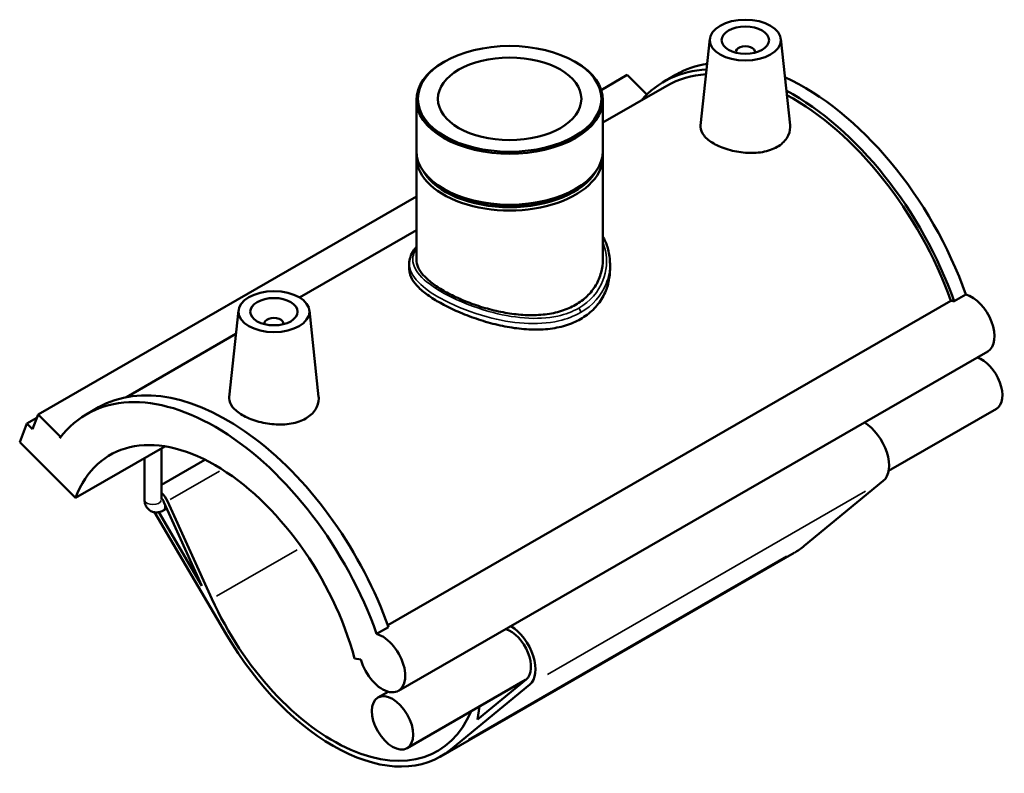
# Model space of a CAD drawing. Header units: inches. Extents: x -0.9 to 55.8, y -1.4 to 44.9.
# Tile 8 of 8: x 47.6 to 55.8, y 38.6 to 44.9. Entities that reach past the tile are written whole.
import ezdxf

# ---------------------------------------------------------------- set-up
doc = ezdxf.new("R2010")
doc.units = ezdxf.units.IN
doc.header["$MEASUREMENT"] = 0
doc.layers.add('Visible (ANSI)', color=7, linetype='Continuous', lineweight=50)
doc.layers.add('Visible Narrow (ANSI)', color=7, linetype='Continuous', lineweight=35)

msp = doc.modelspace()

# ---------------------------------------------------------------- linework, layer by layer
at = {"layer": 'Visible (ANSI)'}
for p, q in [((53.3575, 44.7376), (53.2802, 44.017)), ((53.9469, 44.7376), (54.0238, 44.0204)), ((53.5734, 44.6306), (53.5734, 44.6233)), ((53.7309, 44.6306), (53.7309, 44.6233)), ((51.1503, 44.5488), (51.1418, 44.5439)), ((52.2338, 44.5488), (52.2423, 44.5439)), ((52.6708, 44.4376), (52.4537, 44.3126)), ((52.6708, 44.4376), (52.8339, 44.275)), ((52.9777, 44.3839), (53.0757, 44.4403)), ((52.9986, 44.3475), (52.4672, 44.0416)), ((50.9169, 44.2295), (50.9169, 43.8057)), ((52.4672, 44.2295), (52.4672, 43.8057)), ((50.9169, 43.7574), (50.9169, 42.9015)), ((52.4672, 43.7574), (52.4672, 42.9015)), ((51.1558, 43.4832), (51.1418, 43.4913)), ((52.2283, 43.4832), (52.2423, 43.4913)), ((50.9169, 43.4277), (47.7705, 41.6158)), ((50.9169, 43.1488), (49.9436, 42.5883)), ((50.8573, 42.8676), (50.8573, 42.8209)), ((52.5269, 42.8676), (52.5269, 42.8209)), ((55.3884, 42.5561), (55.4864, 42.6125)), ((50.6779, 39.8647), (55.3602, 42.561)), ((49.4373, 42.4801), (49.36, 41.7595)), ((50.0267, 42.4801), (50.1036, 41.7629)), ((49.6532, 42.3658), (49.6532, 42.3731)), ((49.8107, 42.3658), (49.8107, 42.3731)), ((49.4163, 42.2846), (48.5053, 41.76)), ((55.6685, 42.1396), (50.7682, 39.3177)), ((47.7232, 41.4928), (47.7705, 41.6158)), ((47.7705, 41.6158), (47.9561, 41.4307)), ((48.1754, 41.6184), (48.2734, 41.6749)), ((55.7395, 41.6626), (54.8436, 41.1466)), ((47.6177, 41.3853), (47.6768, 41.539)), ((47.7592, 41.5865), (47.6768, 41.539)), ((47.6768, 41.539), (47.7232, 41.4928)), ((47.9646, 41.4356), (47.9561, 41.4307)), ((48.0818, 40.9227), (47.6177, 41.3853)), ((47.9561, 41.4307), (47.9516, 41.4189)), ((48.0818, 40.9227), (48.8242, 41.3502)), ((48.7958, 40.907), (48.7958, 41.3339)), ((48.6561, 40.907), (48.6561, 41.2535)), ((49.1585, 41.2386), (48.7958, 41.0297)), ((54.7992, 41.0622), (54.1419, 40.5223)), ((48.8168, 40.8875), (49.1329, 40.1916)), ((49.2158, 40.0829), (48.847, 40.895)), ((48.739, 40.8021), (49.3349, 39.7882)), ((49.1329, 40.1916), (48.7737, 40.8028)), ((48.841, 40.8342), (48.8114, 40.8171)), ((54.0596, 40.4654), (51.1195, 38.7722)), ((50.5862, 39.7906), (50.6842, 39.8471)), ((50.4021, 39.5865), (50.4557, 39.5782)), ((51.8252, 39.4084), (50.8393, 38.8407)), ((51.8305, 39.4128), (51.4252, 39.0799)), ((50.6811, 39.3107), (50.5967, 39.262)), ((51.2018, 38.8292), (51.859, 39.369)), ((51.4252, 39.0799), (51.442, 39.1877))]:
    msp.add_line(p, q, dxfattribs=at)
for centre, major_axis, ratio in [((53.6522, 44.7272), (-0.2953, 0), 0.575862), ((53.6522, 44.7272), (0.1969, 0), 0.575862), ((51.6921, 44.2392), (-0.7632, 0), 0.575862), ((51.6921, 44.2392), (0.5963, 0), 0.575862), ((49.732, 42.4697), (0.2953, 0), 0.575862), ((49.732, 42.4697), (0.1969, 0), 0.575862), ((50.718, 39.0514), (-0.1213, 0.2107), 0.578093)]:
    msp.add_ellipse(centre, major_axis=major_axis, ratio=ratio, dxfattribs=at)
for centre, major_axis, ratio, start_param, end_param in [((53.6522, 44.6306), (-0.0787, 0), 0.575862, 2.972903, 6.451874), ((51.6921, 44.2295), (-0.7752, 0), 0.575862, 5.50164, 10.206324), ((54.0442, 42.5318), (-1.0665, 1.852), 0.578093, 5.991844, 6.48154), ((54.1422, 42.5882), (-1.0665, 1.852), 0.578093, 6.063036, 6.283185), ((54.0442, 42.5318), (-1.0456, 1.8157), 0.578093, 6.005842, 6.283185), ((54.1422, 42.5882), (-1.0665, 1.852), 0.578093, 4.403461, 5.606508), ((54.0442, 42.5318), (1.0665, -1.852), 0.578093, 1.261868, 2.392009), ((54.0442, 42.5318), (-1.0456, 1.8157), 0.578093, 4.406283, 5.531645), ((51.6921, 43.7574), (-0.7752, 0), 0.575862, 6.22908, 9.478883), ((51.6921, 43.8057), (0.7752, 0), 0.575862, 3.141593, 6.283185), ((51.6921, 43.7735), (-0.7555, 0), 0.575862, 0.325503, 2.81609), ((51.6921, 43.7896), (-0.7555, 0), 0.575862, 0.781546, 2.360047), ((55.5344, 42.3724), (0.1341, -0.2328), 0.578093, 0, 2.6136), ((55.4364, 42.3159), (-0.1341, 0.2328), 0.578093, 5.755193, 5.912933), ((49.732, 42.3731), (-0.0787, 0), 0.575862, 2.972903, 6.451874), ((55.6182, 41.8732), (0.1213, -0.2107), 0.578093, 0, 2.579834), ((49.34, 39.8228), (-1.0665, 1.852), 0.578093, 4.403461, 6.283185), ((49.242, 39.7664), (-1.0665, 1.852), 0.578093, 4.403461, 6.523097), ((54.6382, 41.3089), (0.1475, -0.2561), 0.578093, 0.096056, 2.341012), ((49.242, 39.7664), (-0.8713, 1.5131), 0.578093, 4.27799, 6.721451), ((48.7766, 40.8776), (-0.061, 0.1059), 0.578093, 4.547066, 5.275437), ((48.7766, 40.8776), (0.0349, -0.0605), 0.578093, 1.405474, 1.958351), ((53.1622, 42.0239), (0.8975, -1.5585), 0.578093, 0, 0.096056), ((50.222, 40.3307), (0.8713, -1.5131), 0.578093, 4.547066, 6.696116), ((51.698, 39.6157), (0.1213, -0.2107), 0.578093, 0.096056, 2.579834), ((51.698, 39.6157), (0.1475, -0.2561), 0.578093, 0.096056, 2.341012), ((50.222, 40.3307), (0.8975, -1.5585), 0.578093, 4.727678, 6.379241), ((50.6342, 39.5505), (0.1341, -0.2328), 0.578093, 4.27799, 8.896785)]:
    msp.add_ellipse(centre, major_axis=major_axis, ratio=ratio, start_param=start_param, end_param=end_param, dxfattribs=at)
for points, knots in [([(53.9166, 43.8392), (53.8834, 43.8201), (53.8412, 43.8051), (53.7491, 43.7887), (53.699, 43.7873), (53.6056, 43.7946), (53.556, 43.8038), (53.4646, 43.831), (53.4229, 43.8489), (53.3568, 43.887), (53.328, 43.9096), (53.2897, 43.9571), (53.28, 43.9821), (53.2796, 44.0093), (53.2798, 44.0131), (53.2802, 44.017)], [0, 0, 0, 0, 0.358331, 0.358331, 0.716661, 0.716661, 1.072842, 1.072842, 1.429022, 1.429022, 1.785203, 1.785203, 2.141383, 2.141383, 2.199388, 2.199388, 2.199388, 2.199388]), ([(54.0238, 44.0204), (54.0243, 44.0152), (54.0246, 44.0101), (54.025, 43.9747), (54.016, 43.9423), (53.9784, 43.884), (53.9498, 43.8584), (53.9166, 43.8392)], [4.9414882, 4.9414882, 4.9414882, 4.9414882, 5.0009009, 5.0009009, 5.3584919, 5.3584919, 5.7160828, 5.7160828, 5.7160828, 5.7160828]), ([(52.4672, 43.0953), (52.4706, 43.0893), (52.4738, 43.0832), (52.4916, 43.0481), (52.5031, 43.0178), (52.5165, 42.9673), (52.5204, 42.9475), (52.5256, 42.9077), (52.5269, 42.8877), (52.5269, 42.8676)], [16.9976169, 16.9976169, 16.9976169, 16.9976169, 17.0635464, 17.0635464, 17.376488, 17.376488, 17.5732298, 17.5732298, 17.7699716, 17.7699716, 17.7699716, 17.7699716]), ([(50.8573, 42.8676), (50.8573, 42.8866), (50.8604, 42.9055), (50.8728, 42.9436), (50.8824, 42.9627), (50.9013, 42.9911), (50.9087, 43.0009), (50.9169, 43.0106)], [11.3080006, 11.3080006, 11.3080006, 11.3080006, 11.5900232, 11.5900232, 11.8911357, 11.8911357, 12.0532159, 12.0532159, 12.0532159, 12.0532159]), ([(52.4672, 42.9015), (52.4672, 42.8664), (52.4626, 42.8301), (52.4432, 42.7583), (52.4284, 42.723), (52.389, 42.6567), (52.3645, 42.6258), (52.3074, 42.5707), (52.275, 42.5467), (52.2054, 42.5066), (52.1663, 42.4894), (52.0812, 42.4626), (52.0353, 42.453), (51.9398, 42.4416), (51.8901, 42.4398), (51.7904, 42.443), (51.7404, 42.4479), (51.6438, 42.4624), (51.5937, 42.4725), (51.4941, 42.4977), (51.4444, 42.5127), (51.3489, 42.5461), (51.303, 42.5646), (51.2179, 42.6031), (51.1787, 42.6232), (51.1092, 42.6632), (51.0768, 42.6843), (51.0197, 42.7277), (50.9951, 42.7498), (50.9557, 42.7941), (50.9409, 42.8162), (50.9215, 42.8596), (50.9169, 42.881), (50.9169, 42.9015)], [4.49244, 4.49244, 4.49244, 4.49244, 4.866963, 4.866963, 5.241485, 5.241485, 5.616008, 5.616008, 5.990531, 5.990531, 6.365053, 6.365053, 6.739576, 6.739576, 7.114098, 7.114098, 7.488621, 7.488621, 7.862915, 7.862915, 8.237209, 8.237209, 8.611502, 8.611502, 8.985796, 8.985796, 9.36009, 9.36009, 9.734383, 9.734383, 10.108677, 10.108677, 10.482971, 10.482971, 10.482971, 10.482971]), ([(52.2824, 42.4085), (52.2448, 42.3869), (52.2025, 42.3686), (52.1108, 42.3407), (52.0613, 42.331), (51.9585, 42.3205), (51.9051, 42.3195), (51.7978, 42.325), (51.7441, 42.3314), (51.6402, 42.349), (51.5864, 42.3609), (51.4791, 42.3898), (51.4257, 42.4068), (51.3228, 42.4442), (51.2733, 42.4647), (51.1816, 42.5069), (51.1393, 42.5288), (51.0643, 42.572), (51.0293, 42.5946), (50.9678, 42.6406), (50.9413, 42.6639), (50.899, 42.7101), (50.8831, 42.7331), (50.8622, 42.7779), (50.8573, 42.7998), (50.8573, 42.8209)], [0, 0, 0, 0, 0.404476, 0.404476, 0.808951, 0.808951, 1.213427, 1.213427, 1.617902, 1.617902, 2.021975, 2.021975, 2.426049, 2.426049, 2.830122, 2.830122, 3.234195, 3.234195, 3.638269, 3.638269, 4.042342, 4.042342, 4.446415, 4.446415, 4.850489, 4.850489, 4.850489, 4.850489]), ([(52.5269, 42.8209), (52.5269, 42.7822), (52.5219, 42.742), (52.5011, 42.6627), (52.4852, 42.6237), (52.4428, 42.5507), (52.4164, 42.5166), (52.3549, 42.4564), (52.3199, 42.4302), (52.2824, 42.4085)], [11.31888, 11.31888, 11.31888, 11.31888, 11.723355, 11.723355, 12.127831, 12.127831, 12.532306, 12.532306, 12.936782, 12.936782, 12.936782, 12.936782]), ([(49.9964, 41.5817), (49.9633, 41.5626), (49.9212, 41.5477), (49.8292, 41.5313), (49.7793, 41.5298), (49.6859, 41.537), (49.6362, 41.5462), (49.5446, 41.5734), (49.5027, 41.5914), (49.4365, 41.6295), (49.4077, 41.6522), (49.3694, 41.6998), (49.3598, 41.7248), (49.3594, 41.752), (49.3596, 41.7557), (49.36, 41.7595)], [2.858044, 2.858044, 2.858044, 2.858044, 3.215635, 3.215635, 3.573226, 3.573226, 3.930145, 3.930145, 4.287063, 4.287063, 4.643982, 4.643982, 5.000901, 5.000901, 5.057461, 5.057461, 5.057461, 5.057461]), ([(50.1036, 41.7629), (50.1041, 41.7579), (50.1044, 41.7529), (50.1049, 41.7175), (50.0959, 41.685), (50.0583, 41.6266), (50.0297, 41.6009), (49.9964, 41.5817)], [7.7994976, 7.7994976, 7.7994976, 7.7994976, 7.8574659, 7.8574659, 8.2157964, 8.2157964, 8.5741269, 8.5741269, 8.5741269, 8.5741269]), ([(48.6561, 40.907), (48.6561, 40.8946), (48.6577, 40.8815), (48.6662, 40.8562), (48.6726, 40.8439), (48.6895, 40.8248), (48.6985, 40.8175), (48.718, 40.8071), (48.7282, 40.8038), (48.749, 40.8004), (48.7596, 40.8006), (48.7815, 40.8039), (48.7924, 40.8076), (48.8054, 40.8138), (48.8084, 40.8154), (48.8114, 40.8171)], [1.570796, 1.570796, 1.570796, 1.570796, 1.884956, 1.884956, 2.165302, 2.165302, 2.376675, 2.376675, 2.573433, 2.573433, 2.788404, 2.788404, 3.055322, 3.055322, 3.141593, 3.141593, 3.141593, 3.141593])]:
    msp.add_open_spline(points, degree=3, knots=knots, dxfattribs=at)
at = {"layer": 'Visible Narrow (ANSI)'}
for p, q in [((49.2797, 41.1442), (48.8698, 40.9081)), ((54.6521, 40.9775), (52.006, 39.4537)), ((49.9241, 40.4908), (49.2531, 40.1044)), ((53.9949, 40.4377), (51.3488, 38.9138))]:
    msp.add_line(p, q, dxfattribs=at)
for centre, major_axis, ratio, start_param, end_param in [((52.2571, 42.4779), (-0.0179, 0.031), 0.578093, 3.988363, 5.058263), ((48.7259, 40.907), (0.0698, 0), 0.575862, 3.298672, 6.126106), ((48.7766, 40.8776), (0.0349, -0.0605), 0.578093, 0.070274, 1.3352)]:
    msp.add_ellipse(centre, major_axis=major_axis, ratio=ratio, start_param=start_param, end_param=end_param, dxfattribs=at)
for points, knots in [([(52.2665, 42.4996), (52.2149, 42.4699), (52.1561, 42.4478), (52.0065, 42.4146), (51.9118, 42.4103), (51.7168, 42.4253), (51.6163, 42.4447), (51.3946, 42.5069), (51.2755, 42.5547), (51.0969, 42.648), (51.0305, 42.6919), (50.9262, 42.7855), (50.8941, 42.8351), (50.8827, 42.921), (50.8926, 42.9578), (50.917, 42.9948)], [6.461976, 6.461976, 6.461976, 6.461976, 7.019994, 7.019994, 7.777754, 7.777754, 8.543255, 8.543255, 9.525538, 9.525538, 10.308485, 10.308485, 11.210277, 11.210277, 11.897686, 11.897686, 11.897686, 11.897686]), ([(52.4672, 43.0474), (52.4764, 43.0241), (52.4836, 43.0002), (52.5058, 42.8937), (52.4988, 42.8075), (52.4317, 42.6361), (52.3619, 42.5546), (52.2665, 42.4996)], [17.214826, 17.214826, 17.214826, 17.214826, 17.473827, 17.473827, 18.353251, 18.353251, 19.385927, 19.385927, 19.385927, 19.385927]), ([(50.8573, 42.8676), (50.8573, 42.862), (50.8576, 42.8565), (50.8639, 42.7995), (50.8962, 42.7473), (51.0026, 42.6498), (51.0707, 42.6044), (51.2545, 42.509), (51.3774, 42.4608), (51.6067, 42.3991), (51.7108, 42.3803), (51.9131, 42.3673), (52.0114, 42.373), (52.1672, 42.409), (52.2285, 42.4323), (52.2824, 42.4633)], [-11.308001, -11.308001, -11.308001, -11.308001, -11.210277, -11.210277, -10.308485, -10.308485, -9.525538, -9.525538, -8.543255, -8.543255, -7.777754, -7.777754, -7.019994, -7.019994, -6.461976, -6.461976, -6.461976, -6.461976]), ([(52.2824, 42.4633), (52.3821, 42.5207), (52.4554, 42.605), (52.5158, 42.7538), (52.5268, 42.8107), (52.5268, 42.8676)], [-19.385927, -19.385927, -19.385927, -19.385927, -18.353251, -18.353251, -17.769972, -17.769972, -17.769972, -17.769972])]:
    msp.add_open_spline(points, degree=3, knots=knots, dxfattribs=at)

doc.saveas('drawing.dxf')
